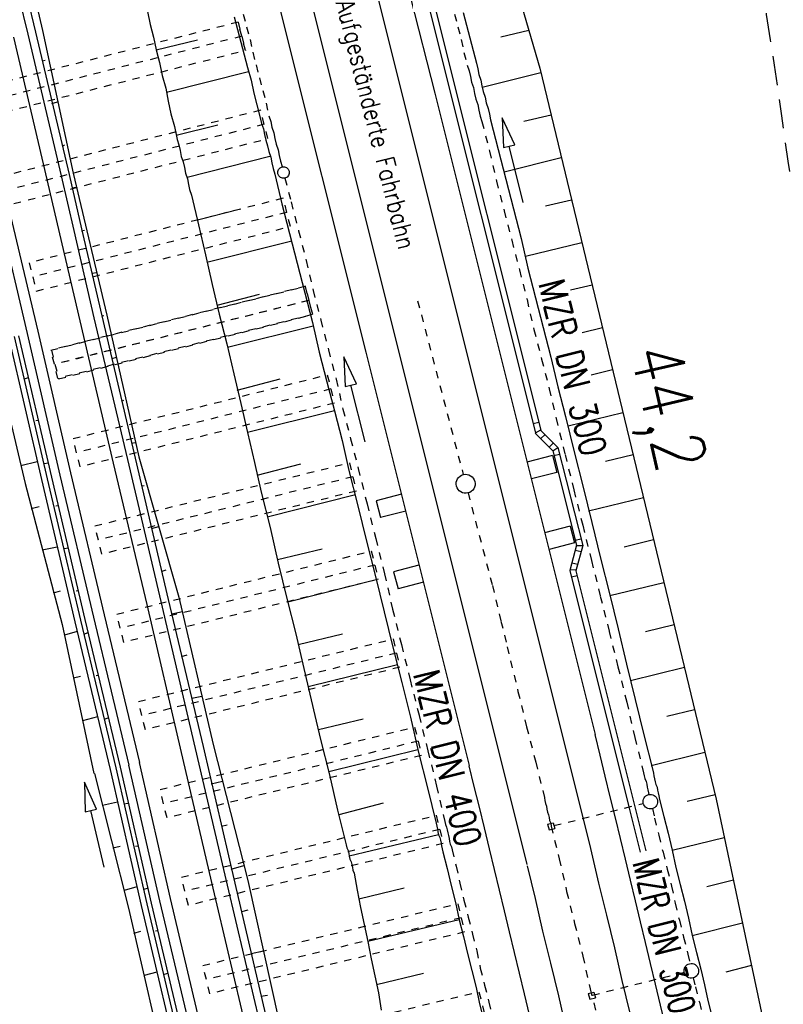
# Model space of a CAD drawing. Extents: x 447426 to 448116, y 440349 to 441552.
# Tile 18 of 96: x 447747 to 447800, y 440653 to 440720. Entities that reach past the tile are written whole.
import ezdxf

# ---------------------------------------------------------------- set-up
doc = ezdxf.new("R2010")
doc.units = 0
doc.header["$LTSCALE"] = 2
doc.header["$MEASUREMENT"] = 0
for name, pattern in [('ACAD_ISO03W100', [0.5, 0.25, -0.25]), ('ACAD_ISO05W100', [0.5, 0.25, -0.25]), ('ACAD_ISO10W100W', [0.5, 0.25, -0.25]), ('AUSGEZOGEN', [0]), ('GESTRICH-X2', [1.5, 1, -0.5]), ('PUNKTX2', [0.5, 0.25, -0.25])]:
    doc.linetypes.add(name, pattern=pattern)
for name, color, linetype in [('BOESCHG', 250, 'AUSGEZOGEN'), ('DB-Bahnachse', 7, 'CONTINUOUS'), ('DB-Boeschungen', 15, 'CONTINUOUS'), ('DB-Gleisachsen', 7, 'CONTINUOUS'), ('DB-HZV-Stützscheiben', 15, 'CONTINUOUS'), ('DB-Ingenieurbauwerke', 15, 'CONTINUOUS'), ('DB-Kabelanlagen', 15, 'CONTINUOUS'), ('DB-Tiefenentwässerung', 15, 'CONTINUOUS'), ('DB-Wegböschungen', 15, 'CONTINUOUS'), ('DB-Wege', 15, 'CONTINUOUS'), ('WEG', 250, 'GESTRICH-X2')]:
    doc.layers.add(name, color=color, linetype=linetype)
doc.styles.add('ROMANS', font='romans.shx', dxfattribs={"width": 0.8})

msp = doc.modelspace()

# ---------------------------------------------------------------- linework, layer by layer
at = {"layer": 'BOESCHG', "flags": 128}
msp.add_lwpolyline([(447767.448, 440769.518), (447770.242, 440761.273), (447783.137, 440717.001), (447795.249, 440666.795), (447804.558, 440622.889), (447816.709, 440566.977)], dxfattribs=at)
at = {"layer": 'DB-Bahnachse', "linetype": 'ACAD_ISO05W100'}
for p, q in [((447774.75, 440701.018), (447777.883, 440689.083)), ((447778.213, 440687.826), (447779.882, 440681.465)), ((447779.882, 440681.465), (447780.471, 440679.027)), ((447780.471, 440679.027), (447780.896, 440677.267)), ((447780.896, 440677.267), (447781.64, 440674.201)), ((447781.64, 440674.201), (447782.229, 440671.763)), ((447782.229, 440671.763), (447782.867, 440669.333)), ((447782.867, 440669.333), (447783.455, 440666.895)), ((447783.455, 440666.895), (447783.486, 440666.697)), ((447783.486, 440666.697), (447783.518, 440666.5)), ((447783.518, 440666.5), (447783.598, 440666.31)), ((447783.598, 440666.31), (447783.63, 440666.112)), ((447783.63, 440666.112), (447783.661, 440665.915)), ((447783.661, 440665.915), (447783.742, 440665.725)), ((447783.742, 440665.725), (447783.773, 440665.528)), ((447783.773, 440665.528), (447783.804, 440665.33)), ((447783.804, 440665.33), (447783.885, 440665.14)), ((447783.885, 440665.14), (447783.916, 440664.943)), ((447783.916, 440664.943), (447784.473, 440662.702)), ((447784.473, 440662.702), (447784.981, 440660.454)), ((447784.981, 440660.454), (447785.531, 440658.263)), ((447785.531, 440658.263), (447786.088, 440656.023)), ((447786.088, 440656.023), (447786.596, 440653.774)), ((447786.596, 440653.774), (447787.153, 440651.534))]:
    msp.add_line(p, q, dxfattribs=at)
at = {"layer": 'DB-Bahnachse', "linetype": 'Continuous'}
msp.add_ellipse((447778.048, 440688.455), major_axis=(-0.46, 0.46), ratio=1, start_param=2.595086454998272, end_param=8.878271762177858, dxfattribs=at)
at = {"layer": 'DB-Boeschungen', "linetype": 'Continuous'}
for p, q in [((447756.208, 440720.878), (447756.39, 440719.997)), ((447762.153, 440720.527), (447762.384, 440719.656)), ((447777.87, 440720.821), (447778.101, 440719.949)), ((447756.39, 440719.997), (447756.622, 440719.126)), ((447778.101, 440719.949), (447778.333, 440719.078)), ((447756.622, 440719.126), (447756.804, 440718.245)), ((447762.384, 440719.656), (447762.616, 440718.785)), ((447782.385, 440719.582), (447780.468, 440719.124)), ((447756.804, 440718.245), (447759.624, 440718.931)), ((447762.616, 440718.785), (447762.847, 440717.913)), ((447778.333, 440719.078), (447778.564, 440718.207)), ((447756.804, 440718.245), (447757.036, 440717.374)), ((447762.847, 440717.913), (447763.079, 440717.042)), ((447778.564, 440718.207), (447778.796, 440717.336)), ((447757.036, 440717.374), (447757.218, 440716.492)), ((447778.796, 440717.336), (447778.877, 440716.944)), ((447757.218, 440716.492), (447757.45, 440715.621)), ((447763.139, 440716.748), (447757.511, 440715.327)), ((447763.079, 440717.042), (447763.31, 440716.171)), ((447778.877, 440716.944), (447778.958, 440716.552)), ((447778.958, 440716.552), (447779.088, 440716.171)), ((447779.189, 440715.681), (447783.208, 440716.706)), ((447763.31, 440716.171), (447763.493, 440715.29)), ((447779.088, 440716.171), (447779.169, 440715.779)), ((447779.169, 440715.779), (447779.25, 440715.388)), ((447757.45, 440715.621), (447757.632, 440714.74)), ((447763.493, 440715.29), (447763.714, 440714.468)), ((447779.25, 440715.388), (447779.38, 440715.006)), ((447757.632, 440714.74), (447757.815, 440713.859)), ((447763.714, 440714.468), (447763.945, 440713.596)), ((447779.38, 440715.006), (447779.461, 440714.614)), ((447779.461, 440714.614), (447779.591, 440714.233)), ((447757.815, 440713.859), (447758.046, 440712.987)), ((447779.591, 440714.233), (447779.673, 440713.841)), ((447779.673, 440713.841), (447779.754, 440713.449)), ((447783.915, 440713.776), (447782.039, 440713.327)), ((447758.168, 440712.4), (447761.036, 440713.096)), ((447763.945, 440713.596), (447764.026, 440713.205)), ((447764.026, 440713.205), (447764.157, 440712.823)), ((447779.754, 440713.449), (447780.278, 440711.413)), ((447758.046, 440712.987), (447758.229, 440712.106)), ((447764.157, 440712.823), (447764.238, 440712.431)), ((447764.238, 440712.431), (447764.319, 440712.04)), ((447758.229, 440712.106), (447758.359, 440711.725)), ((447758.359, 440711.725), (447758.44, 440711.333)), ((447764.319, 440712.04), (447764.449, 440711.658)), ((447758.44, 440711.333), (447758.521, 440710.941)), ((447764.449, 440711.658), (447764.53, 440711.267)), ((447764.53, 440711.267), (447764.66, 440710.885)), ((447780.278, 440711.413), (447780.801, 440709.377)), ((447758.521, 440710.941), (447758.651, 440710.56)), ((447758.651, 440710.56), (447758.732, 440710.168)), ((447764.601, 440710.924), (447758.923, 440709.493)), ((447764.66, 440710.885), (447764.741, 440710.493)), ((447764.741, 440710.493), (447764.822, 440710.102)), ((447780.7, 440709.867), (447784.616, 440710.871)), ((447758.732, 440710.168), (447758.813, 440709.776)), ((447758.813, 440709.776), (447758.944, 440709.395)), ((447764.822, 440710.102), (447764.952, 440709.72)), ((447764.952, 440709.72), (447765.427, 440707.674)), ((447758.944, 440709.395), (447759.025, 440709.003)), ((447759.025, 440709.003), (447759.096, 440708.66)), ((447780.801, 440709.377), (447781.325, 440707.341)), ((447759.096, 440708.66), (447759.226, 440708.279)), ((447759.226, 440708.279), (447759.701, 440706.232)), ((447765.427, 440707.674), (447765.951, 440705.638)), ((447785.323, 440707.941), (447783.533, 440707.511)), ((447759.63, 440706.575), (447762.488, 440707.32)), ((447781.325, 440707.341), (447781.849, 440705.305)), ((447759.701, 440706.232), (447760.175, 440704.186)), ((447765.951, 440705.638), (447766.475, 440703.602)), ((447766.112, 440705.109), (447760.287, 440703.648)), ((447781.849, 440705.305), (447782.324, 440703.259)), ((447782.151, 440704.091), (447786.027, 440705.023)), ((447760.175, 440704.186), (447760.65, 440702.14)), ((447766.475, 440703.602), (447766.999, 440701.566)), ((447782.324, 440703.259), (447782.848, 440701.223)), ((447760.65, 440702.14), (447761.125, 440700.094)), ((447766.999, 440701.566), (447767.523, 440699.53)), ((447786.73, 440702.105), (447785.236, 440701.745)), ((447760.993, 440700.73), (447763.901, 440701.486)), ((447782.848, 440701.223), (447783.371, 440699.187)), ((447761.125, 440700.094), (447761.649, 440698.058)), ((447767.523, 440699.53), (447767.997, 440697.483)), ((447767.573, 440699.285), (447761.7, 440697.813)), ((447783.371, 440699.187), (447783.895, 440697.151)), ((447786.044, 440698.852), (447787.434, 440699.187)), ((447761.649, 440698.058), (447762.124, 440696.012)), ((447767.997, 440697.483), (447768.521, 440695.447)), ((447783.895, 440697.151), (447784.37, 440695.104)), ((447788.138, 440696.27), (447786.667, 440695.915)), ((447762.124, 440696.012), (447762.599, 440693.965)), ((447762.357, 440694.885), (447765.313, 440695.651)), ((447768.521, 440695.447), (447769.035, 440693.46)), ((447784.37, 440695.104), (447784.894, 440693.068)), ((447762.599, 440693.965), (447763.063, 440691.968)), ((447769.035, 440693.46), (447763.063, 440691.968)), ((447769.035, 440693.46), (447769.559, 440691.424)), ((447784.894, 440693.068), (447785.499, 440690.641)), ((447785.075, 440692.442), (447788.842, 440693.352)), ((447763.063, 440691.968), (447763.538, 440689.922)), ((447769.559, 440691.424), (447770.034, 440689.378)), ((447785.499, 440690.641), (447786.104, 440688.213)), ((447789.546, 440690.434), (447787.643, 440689.975)), ((447763.538, 440689.922), (447764.013, 440687.876)), ((447763.721, 440689.041), (447766.726, 440689.816)), ((447770.034, 440689.378), (447770.639, 440686.95)), ((447786.104, 440688.213), (447786.709, 440685.785)), ((447764.013, 440687.876), (447764.618, 440685.448)), ((447770.486, 440687.685), (447764.417, 440686.172)), ((447786.487, 440686.607), (447790.25, 440687.518)), ((447770.639, 440686.95), (447771.244, 440684.522)), ((447764.618, 440685.448), (447765.174, 440683.01)), ((447786.709, 440685.785), (447787.314, 440683.357)), ((447765.123, 440683.255), (447768.188, 440683.992)), ((447771.244, 440684.522), (447771.848, 440682.095)), ((447790.954, 440684.6), (447788.93, 440684.11)), ((447787.314, 440683.357), (447787.919, 440680.93)), ((447765.174, 440683.01), (447765.779, 440680.582)), ((447771.848, 440682.095), (447772.453, 440679.667)), ((447771.899, 440681.85), (447765.83, 440680.337)), ((447787.949, 440680.783), (447791.657, 440681.685)), ((447765.779, 440680.582), (447766.384, 440678.154)), ((447787.919, 440680.93), (447788.524, 440678.502)), ((447772.453, 440679.667), (447773.058, 440677.239)), ((447792.36, 440678.77), (447790.4, 440678.29)), ((447766.384, 440678.154), (447766.93, 440675.765)), ((447766.536, 440677.42), (447769.6, 440678.157)), ((447788.524, 440678.502), (447789.08, 440676.064)), ((447773.058, 440677.239), (447773.663, 440674.811)), ((447773.361, 440676.025), (447767.242, 440674.503)), ((447789.08, 440676.064), (447789.685, 440673.636)), ((447789.362, 440674.948), (447793.064, 440675.851)), ((447766.93, 440675.765), (447767.691, 440672.553)), ((447773.663, 440674.811), (447774.258, 440672.432)), ((447789.685, 440673.636), (447790.29, 440671.208)), ((447767.697, 440672.554), (447768.091, 440670.9)), ((447793.768, 440672.936), (447791.858, 440672.468)), ((447767.949, 440671.585), (447771.013, 440672.322)), ((447774.258, 440672.432), (447774.814, 440669.995)), ((447790.29, 440671.208), (447790.895, 440668.781)), ((447768.091, 440670.9), (447768.696, 440668.472)), ((447774.774, 440670.19), (447768.655, 440668.668)), ((447774.814, 440669.995), (447775.419, 440667.567)), ((447790.775, 440669.113), (447794.471, 440670.02)), ((447768.696, 440668.472), (447769.252, 440666.034)), ((447790.895, 440668.781), (447790.935, 440668.585)), ((447790.935, 440668.585), (447790.976, 440668.389)), ((447790.976, 440668.389), (447791.016, 440668.193)), ((447791.016, 440668.193), (447791.057, 440667.997)), ((447791.057, 440667.997), (447791.097, 440667.801)), ((447791.097, 440667.801), (447791.187, 440667.616)), ((447775.419, 440667.567), (447776.024, 440665.139)), ((447791.187, 440667.616), (447791.227, 440667.42)), ((447791.227, 440667.42), (447791.268, 440667.224)), ((447791.268, 440667.224), (447791.309, 440667.028)), ((447795.175, 440667.103), (447793.264, 440666.633)), ((447769.362, 440665.751), (447772.416, 440666.536)), ((447791.309, 440667.028), (447791.359, 440666.783)), ((447791.359, 440666.783), (447791.652, 440665.618)), ((447769.252, 440666.034), (447769.847, 440663.655)), ((447776.024, 440665.139), (447776.065, 440664.943)), ((447791.652, 440665.618), (447791.944, 440664.453)), ((447776.186, 440664.356), (447770.058, 440662.882)), ((447776.065, 440664.943), (447776.105, 440664.747)), ((447776.105, 440664.747), (447776.146, 440664.551)), ((447776.146, 440664.551), (447776.186, 440664.356)), ((447776.186, 440664.356), (447776.276, 440664.17)), ((447791.944, 440664.453), (447792.236, 440663.289)), ((447776.276, 440664.17), (447776.316, 440663.974)), ((447776.316, 440663.974), (447776.357, 440663.778)), ((447776.357, 440663.778), (447776.397, 440663.582)), ((447792.236, 440663.289), (447795.805, 440664.172)), ((447769.847, 440663.655), (447769.887, 440663.46)), ((447769.887, 440663.46), (447769.977, 440663.274)), ((447769.977, 440663.274), (447770.017, 440663.078)), ((447770.017, 440663.078), (447770.058, 440662.882)), ((447776.397, 440663.582), (447776.438, 440663.387)), ((447776.438, 440663.387), (447776.479, 440663.191)), ((447776.479, 440663.191), (447776.771, 440662.026)), ((447792.236, 440663.289), (447792.48, 440662.114)), ((447770.058, 440662.882), (447770.098, 440662.686)), ((447770.098, 440662.686), (447770.188, 440662.501)), ((447770.188, 440662.501), (447770.228, 440662.305)), ((447770.228, 440662.305), (447770.269, 440662.109)), ((447770.269, 440662.109), (447770.31, 440661.913)), ((447770.31, 440661.913), (447770.399, 440661.727)), ((447770.399, 440661.727), (447770.593, 440660.542)), ((447776.771, 440662.026), (447777.063, 440660.861)), ((447792.48, 440662.114), (447792.772, 440660.949)), ((447796.428, 440661.236), (447794.602, 440660.784)), ((447770.593, 440660.542), (447770.837, 440659.367)), ((447770.715, 440659.955), (447773.828, 440660.702)), ((447777.063, 440660.861), (447777.356, 440659.696)), ((447792.772, 440660.949), (447793.064, 440659.784)), ((447777.356, 440659.696), (447777.599, 440658.521)), ((447793.064, 440659.784), (447793.357, 440658.619)), ((447770.837, 440659.367), (447771.08, 440658.192)), ((447777.599, 440658.521), (447771.324, 440657.017)), ((447777.599, 440658.521), (447777.891, 440657.356)), ((447793.357, 440658.619), (447793.6, 440657.444)), ((447793.6, 440657.444), (447797.049, 440658.303)), ((447771.08, 440658.192), (447771.324, 440657.017)), ((447771.324, 440657.017), (447771.567, 440655.842)), ((447777.891, 440657.356), (447778.184, 440656.191)), ((447793.6, 440657.444), (447793.892, 440656.279)), ((447793.892, 440656.279), (447794.185, 440655.114)), ((447771.567, 440655.842), (447771.81, 440654.667)), ((447778.184, 440656.191), (447778.476, 440655.026)), ((447778.476, 440655.026), (447778.768, 440653.861)), ((447794.185, 440655.114), (447794.457, 440654.047)), ((447797.672, 440655.369), (447795.915, 440654.928)), ((447771.81, 440654.667), (447772.054, 440653.492)), ((447771.932, 440654.079), (447775.143, 440654.846)), ((447778.768, 440653.861), (447779.002, 440652.735)), ((447794.457, 440654.047), (447794.68, 440652.97)), ((447772.054, 440653.492), (447772.248, 440652.307)), ((447794.68, 440652.97), (447794.952, 440651.903)), ((447779.002, 440652.735), (447779.294, 440651.57))]:
    msp.add_line(p, q, dxfattribs=at)
at = {"layer": 'DB-Gleisachsen', "linetype": 'Continuous'}
for p, q in [((447770.922, 440726.204), (447786.62, 440663.407)), ((447766.557, 440725.112), (447782.254, 440662.316)), ((447786.62, 440663.407), (447787.158, 440661.025)), ((447782.26, 440662.223), (447782.817, 440659.983)), ((447787.158, 440661.025), (447787.707, 440658.834)), ((447782.817, 440659.983), (447783.325, 440657.735)), ((447787.707, 440658.834), (447788.264, 440656.593)), ((447783.325, 440657.735), (447783.874, 440655.544)), ((447788.264, 440656.593), (447788.772, 440654.345)), ((447783.874, 440655.544), (447784.432, 440653.303)), ((447788.772, 440654.345), (447789.329, 440652.104)), ((447784.432, 440653.303), (447784.94, 440651.055))]:
    msp.add_line(p, q, dxfattribs=at)
at = {"layer": 'DB-HZV-Stützscheiben', "linetype": 'PUNKTX2'}
for p, q in [((447762.426, 440720.158), (447744.989, 440715.691)), ((447762.921, 440718.22), (447762.426, 440720.158)), ((447762.921, 440718.22), (447762.426, 440720.158)), ((447762.426, 440720.158), (447762.921, 440718.22)), ((447745.485, 440713.754), (447762.921, 440718.22)), ((447763.972, 440714.108), (447746.535, 440709.641)), ((447763.971, 440714.107), (447763.972, 440714.108)), ((447764.47, 440712.161), (447763.971, 440714.107)), ((447747.031, 440707.703), (447764.47, 440712.161)), ((447765.509, 440708.06), (447748.073, 440703.627)), ((447765.52, 440708.063), (447765.509, 440708.06)), ((447766.013, 440706.124), (447765.52, 440708.063)), ((447748.566, 440701.689), (447766.013, 440706.124)), ((447748.073, 440703.627), (447748.566, 440701.689)), ((447749.567, 440697.63), (447767.025, 440702.012)), ((447767.057, 440702.015), (447749.601, 440697.642)), ((447767.025, 440702.012), (447767.512, 440700.072)), ((447767.547, 440700.076), (447767.057, 440702.015)), ((447767.057, 440702.015), (447767.057, 440702.015)), ((447767.512, 440700.072), (447750.053, 440695.69)), ((447750.099, 440695.663), (447767.547, 440700.076)), ((447750.053, 440695.69), (447749.567, 440697.63)), ((447749.601, 440697.642), (447750.099, 440695.663)), ((447751.091, 440691.558), (447768.549, 440695.939)), ((447768.549, 440695.939), (447769.036, 440693.999)), ((447768.549, 440695.939), (447769.035, 440693.999)), ((447769.036, 440693.999), (447751.577, 440689.618)), ((447751.577, 440689.618), (447751.091, 440691.558)), ((447752.591, 440685.564), (447770.061, 440689.9)), ((447770.061, 440689.9), (447770.061, 440689.9)), ((447770.061, 440689.9), (447770.543, 440687.959)), ((447770.543, 440687.959), (447753.073, 440683.623)), ((447753.073, 440683.623), (447752.591, 440685.564)), ((447754.095, 440679.504), (447771.565, 440683.84)), ((447771.565, 440683.84), (447772.047, 440681.899)), ((447771.565, 440683.84), (447772.047, 440681.899)), ((447772.047, 440681.899), (447754.577, 440677.563)), ((447754.577, 440677.563), (447754.095, 440679.504)), ((447755.58, 440673.508), (447773.061, 440677.798)), ((447773.061, 440677.798), (447773.537, 440675.856)), ((447773.537, 440675.856), (447756.056, 440671.566)), ((447756.056, 440671.566), (447755.58, 440673.508)), ((447757.064, 440667.46), (447774.545, 440671.75)), ((447774.545, 440671.75), (447775.022, 440669.807)), ((447775.022, 440669.807), (447757.541, 440665.517)), ((447757.541, 440665.517), (447757.064, 440667.46)), ((447758.535, 440661.447), (447776.028, 440665.689)), ((447776.028, 440665.689), (447776.5, 440663.746)), ((447776.5, 440663.746), (447759.007, 440659.503)), ((447759.007, 440659.503), (447758.535, 440661.447)), ((447760.007, 440655.379), (447777.5, 440659.621)), ((447777.5, 440659.621), (447777.971, 440657.678)), ((447777.971, 440657.678), (447760.478, 440653.435)), ((447760.478, 440653.435), (447760.007, 440655.379)), ((447761.458, 440649.38), (447778.962, 440653.573)), ((447778.962, 440653.573), (447779.428, 440651.628)), ((447778.962, 440653.573), (447779.428, 440651.628))]:
    msp.add_line(p, q, dxfattribs=at)
at = {"layer": 'DB-HZV-Stützscheiben', "linetype": 'ACAD_ISO10W100W'}
for p, q in [((447762.673, 440719.189), (447745.236, 440714.722)), ((447764.219, 440713.139), (447746.783, 440708.672)), ((447765.766, 440707.094), (447748.32, 440702.658)), ((447767.302, 440701.046), (447749.85, 440696.653))]:
    msp.add_line(p, q, dxfattribs=at)
at = {"layer": 'DB-HZV-Stützscheiben', "linetype": 'ACAD_ISO05W100'}
for p, q in [((447767.269, 440701.042), (447749.81, 440696.66)), ((447768.793, 440694.969), (447751.334, 440690.588)), ((447770.302, 440688.93), (447752.832, 440684.593)), ((447771.806, 440682.87), (447754.336, 440678.533)), ((447773.299, 440676.827), (447755.818, 440672.537)), ((447774.784, 440670.779), (447757.302, 440666.489)), ((447776.264, 440664.717), (447758.771, 440660.475)), ((447777.736, 440658.649), (447760.243, 440654.407))]:
    msp.add_line(p, q, dxfattribs=at)
at = {"layer": 'DB-Ingenieurbauwerke', "linetype": 'Continuous'}
for p, q in [((447768.983, 440742.655), (447775.923, 440715.27)), ((447765.132, 440721.74), (447771.191, 440697.5)), ((447775.923, 440715.27), (447786.93, 440671.237)), ((447771.191, 440697.5), (447778.29, 440669.099)), ((447783.999, 440690.402), (447782.257, 440689.947)), ((447783.999, 440690.402), (447784.302, 440689.241)), ((447784.302, 440689.241), (447782.561, 440688.786)), ((447773.634, 440687.747), (447771.892, 440687.292)), ((447771.892, 440687.292), (447772.195, 440686.131)), ((447773.937, 440686.586), (447772.195, 440686.131)), ((447785.212, 440685.551), (447783.47, 440685.096)), ((447785.212, 440685.551), (447785.515, 440684.39)), ((447785.515, 440684.39), (447783.773, 440683.935)), ((447774.843, 440682.863), (447773.102, 440682.409)), ((447773.102, 440682.409), (447773.405, 440681.248)), ((447775.147, 440681.702), (447773.405, 440681.248)), ((447783.676, 440665.08), (447784.064, 440665.176)), ((447783.676, 440665.08), (447783.772, 440664.692)), ((447784.064, 440665.176), (447784.161, 440664.788)), ((447783.772, 440664.692), (447784.161, 440664.788)), ((447786.469, 440653.456), (447786.857, 440653.552)), ((447786.857, 440653.552), (447786.954, 440653.164)), ((447786.469, 440653.456), (447786.565, 440653.067)), ((447786.565, 440653.067), (447786.954, 440653.164))]:
    msp.add_line(p, q, dxfattribs=at)
at = {"layer": 'DB-Ingenieurbauwerke', "linetype": 'ACAD_ISO03W100'}
for p, q in [((447784.112, 440664.982), (447790.242, 440666.507)), ((447793.056, 440654.888), (447786.711, 440653.31))]:
    msp.add_line(p, q, dxfattribs=at)
at = {"layer": 'DB-Ingenieurbauwerke', "linetype": 'Continuous'}
for major_axis, start_param, end_param in [((-967.675, 3973.312), 4.690695, 4.713705), ((-965.761, 3964.618), 4.690646, 4.713651)]:
    msp.add_ellipse((443814.895, 439698.334), major_axis=major_axis, ratio=1, start_param=start_param, end_param=end_param, dxfattribs=at)
at = {"layer": 'DB-Kabelanlagen', "linetype": 'Continuous'}
for p, q in [((447774.436, 440725.55), (447782.836, 440691.943)), ((447774.824, 440725.647), (447783.203, 440692.127)), ((447782.676, 440692.585), (447783.065, 440692.678)), ((447783.187, 440692.144), (447782.826, 440691.937)), ((447784.384, 440690.943), (447783.187, 440692.144)), ((447784.022, 440690.726), (447782.827, 440691.936)), ((447783.496, 440691.843), (447783.204, 440691.555)), ((447783.779, 440690.972), (447784.07, 440691.26)), ((447784.022, 440690.726), (447784.378, 440690.949)), ((447784.022, 440690.726), (447785.664, 440684.238)), ((447784.384, 440690.943), (447786.082, 440684.213)), ((447784.109, 440690.391), (447784.497, 440690.492)), ((447785.574, 440684.572), (447785.947, 440684.673)), ((447785.664, 440684.238), (447785.198, 440682.495)), ((447786.082, 440684.213), (447785.616, 440682.472)), ((447785.659, 440684.221), (447786.082, 440684.213)), ((447785.574, 440683.903), (447785.97, 440683.797)), ((447785.343, 440683.037), (447785.74, 440682.934)), ((447785.198, 440682.495), (447789.252, 440666.276)), ((447785.215, 440682.559), (447785.633, 440682.536)), ((447785.699, 440682.141), (447785.31, 440682.047)), ((447785.616, 440682.472), (447789.64, 440666.373)), ((447789.256, 440666.262), (447790.029, 440663.148)), ((447789.644, 440666.358), (447790.417, 440663.244))]:
    msp.add_line(p, q, dxfattribs=at)
at = {"layer": 'DB-Tiefenentwässerung', "linetype": 'ACAD_ISO03W100'}
for p, q in [((447762.779, 440720.708), (447763.01, 440719.836)), ((447777.282, 440720.699), (447777.514, 440719.828)), ((447763.01, 440719.836), (447763.242, 440718.965)), ((447777.514, 440719.828), (447777.745, 440718.957)), ((447763.242, 440718.965), (447763.424, 440718.084)), ((447777.745, 440718.957), (447777.928, 440718.075)), ((447763.424, 440718.084), (447763.656, 440717.213)), ((447777.928, 440718.075), (447778.159, 440717.204)), ((447763.656, 440717.213), (447763.887, 440716.342)), ((447778.159, 440717.204), (447778.289, 440716.823)), ((447778.289, 440716.823), (447778.37, 440716.431)), ((447778.37, 440716.431), (447778.451, 440716.039)), ((447763.887, 440716.342), (447764.119, 440715.471)), ((447778.451, 440716.039), (447778.582, 440715.658)), ((447764.119, 440715.471), (447764.35, 440714.599)), ((447778.582, 440715.658), (447778.663, 440715.266)), ((447778.663, 440715.266), (447778.744, 440714.874)), ((447764.35, 440714.599), (447764.533, 440713.718)), ((447778.744, 440714.874), (447778.874, 440714.493)), ((447778.874, 440714.493), (447778.955, 440714.101)), ((447764.533, 440713.718), (447764.663, 440713.337)), ((447778.955, 440714.101), (447779.036, 440713.709)), ((447764.663, 440713.337), (447764.744, 440712.945)), ((447779.036, 440713.709), (447779.166, 440713.328)), ((447779.166, 440713.328), (447779.69, 440711.292)), ((447764.744, 440712.945), (447764.874, 440712.563)), ((447764.874, 440712.563), (447764.955, 440712.172)), ((447764.955, 440712.172), (447765.036, 440711.78)), ((447765.036, 440711.78), (447765.167, 440711.398)), ((447765.167, 440711.398), (447765.248, 440711.007)), ((447779.69, 440711.292), (447780.165, 440709.245)), ((447765.248, 440711.007), (447765.329, 440710.615)), ((447765.329, 440710.615), (447765.459, 440710.233)), ((447765.459, 440710.233), (447765.461, 440710.224)), ((447765.642, 440709.445), (447766.064, 440707.806)), ((447780.165, 440709.245), (447780.689, 440707.209)), ((447766.064, 440707.806), (447766.577, 440705.819)), ((447780.689, 440707.209), (447781.212, 440705.173)), ((447766.577, 440705.819), (447767.101, 440703.782)), ((447781.212, 440705.173), (447781.736, 440703.137)), ((447767.101, 440703.782), (447767.576, 440701.736)), ((447781.736, 440703.137), (447782.26, 440701.101)), ((447767.576, 440701.736), (447768.1, 440699.7)), ((447782.26, 440701.101), (447782.735, 440699.055)), ((447768.1, 440699.7), (447768.624, 440697.664)), ((447782.735, 440699.055), (447783.259, 440697.019)), ((447768.624, 440697.664), (447769.148, 440695.628)), ((447783.259, 440697.019), (447783.783, 440694.983)), ((447769.148, 440695.628), (447769.623, 440693.582)), ((447783.783, 440694.983), (447784.258, 440692.937)), ((447769.623, 440693.582), (447770.146, 440691.546)), ((447784.258, 440692.937), (447784.873, 440690.46)), ((447770.146, 440691.546), (447770.67, 440689.51)), ((447784.873, 440690.46), (447785.478, 440688.032)), ((447770.67, 440689.51), (447771.275, 440687.082)), ((447785.478, 440688.032), (447786.082, 440685.604)), ((447771.275, 440687.082), (447771.87, 440684.703)), ((447786.082, 440685.604), (447786.687, 440683.177)), ((447771.87, 440684.703), (447772.475, 440682.275)), ((447786.687, 440683.177), (447787.292, 440680.749)), ((447772.475, 440682.275), (447773.031, 440679.837)), ((447787.292, 440680.749), (447787.897, 440678.321)), ((447773.031, 440679.837), (447773.636, 440677.41)), ((447787.897, 440678.321), (447788.502, 440675.893)), ((447773.636, 440677.41), (447774.241, 440674.982)), ((447788.502, 440675.893), (447789.107, 440673.465)), ((447774.241, 440674.982), (447774.846, 440672.554)), ((447789.107, 440673.465), (447789.663, 440671.028)), ((447774.846, 440672.554), (447775.451, 440670.126)), ((447789.663, 440671.028), (447790.268, 440668.6)), ((447775.451, 440670.126), (447776.056, 440667.699)), ((447790.268, 440668.6), (447790.309, 440668.404)), ((447790.309, 440668.404), (447790.349, 440668.208)), ((447790.349, 440668.208), (447790.439, 440668.022)), ((447790.439, 440668.022), (447790.479, 440667.827)), ((447790.479, 440667.827), (447790.52, 440667.631)), ((447776.056, 440667.699), (447776.612, 440665.261)), ((447790.52, 440667.631), (447790.56, 440667.435)), ((447790.56, 440667.435), (447790.601, 440667.239)), ((447790.601, 440667.239), (447790.626, 440667.117)), ((447790.878, 440666.151), (447791.015, 440665.487)), ((447776.612, 440665.261), (447776.652, 440665.065)), ((447776.652, 440665.065), (447776.742, 440664.879)), ((447791.015, 440665.487), (447791.307, 440664.322)), ((447776.742, 440664.879), (447776.782, 440664.683)), ((447776.782, 440664.683), (447776.823, 440664.487)), ((447776.823, 440664.487), (447776.863, 440664.292)), ((447776.863, 440664.292), (447776.904, 440664.096)), ((447776.904, 440664.096), (447776.944, 440663.9)), ((447776.944, 440663.9), (447776.985, 440663.704)), ((447776.985, 440663.704), (447777.075, 440663.518)), ((447791.307, 440664.322), (447791.6, 440663.157)), ((447777.075, 440663.518), (447777.115, 440663.323)), ((447777.115, 440663.323), (447777.397, 440662.207)), ((447791.6, 440663.157), (447791.892, 440661.992)), ((447777.397, 440662.207), (447777.641, 440661.032)), ((447791.892, 440661.992), (447792.184, 440660.827)), ((447777.641, 440661.032), (447777.933, 440659.867)), ((447792.184, 440660.827), (447792.428, 440659.652)), ((447777.933, 440659.867), (447778.225, 440658.702)), ((447792.428, 440659.652), (447792.72, 440658.487)), ((447778.225, 440658.702), (447778.518, 440657.537)), ((447792.72, 440658.487), (447793.012, 440657.322)), ((447778.518, 440657.537), (447778.81, 440656.372)), ((447793.012, 440657.322), (447793.305, 440656.157)), ((447778.81, 440656.372), (447779.053, 440655.197)), ((447793.305, 440656.157), (447793.441, 440655.499)), ((447779.053, 440655.197), (447779.346, 440654.032)), ((447793.665, 440654.524), (447793.82, 440653.915)), ((447779.346, 440654.032), (447779.638, 440652.867)), ((447793.82, 440653.915), (447794.092, 440652.848)), ((447779.638, 440652.867), (447779.93, 440651.702)), ((447794.092, 440652.848), (447794.364, 440651.781))]:
    msp.add_line(p, q, dxfattribs=at)
at = {"layer": 'DB-Tiefenentwässerung', "linetype": 'Continuous'}
for p, q in [((447780.555, 440713.584), (447780.651, 440711.547)), ((447781.427, 440711.74), (447780.555, 440713.584)), ((447781.039, 440711.644), (447781.427, 440711.74)), ((447780.651, 440711.547), (447781.039, 440711.644)), ((447782.006, 440707.762), (447781.039, 440711.644)), ((447769.687, 440697.163), (447769.782, 440695.126)), ((447770.558, 440695.319), (447769.687, 440697.163)), ((447769.782, 440695.126), (447770.17, 440695.223)), ((447770.17, 440695.223), (447770.558, 440695.319)), ((447771.138, 440691.341), (447770.17, 440695.223))]:
    msp.add_line(p, q, dxfattribs=at)
for centre, major_axis, start_param, end_param in [((447765.542, 440709.832), (-0.283, 0.283), 2.595086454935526, 8.878271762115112), ((447790.728, 440666.628), (-0.354, 0.354), 2.595086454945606, 8.878271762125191), ((447793.541, 440655.009), (-0.354, 0.354), 2.595086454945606, 8.878271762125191)]:
    msp.add_ellipse(centre, major_axis=major_axis, ratio=1, start_param=start_param, end_param=end_param, dxfattribs=at)
at = {"layer": 'DB-Wegböschungen', "linetype": 'Continuous'}
for p, q in [((447746.704, 440729.296), (447748.999, 440719.585)), ((447746.218, 440729.168), (447748.513, 440719.458)), ((447748.513, 440719.458), (447750.816, 440709.698)), ((447748.999, 440719.585), (447751.105, 440709.794)), ((447748.974, 440717.506), (447749.171, 440717.537)), ((447749.64, 440714.574), (447750.027, 440714.686)), ((447750.355, 440711.65), (447750.496, 440711.722)), ((447750.816, 440709.698), (447751.677, 440705.973)), ((447751.105, 440709.794), (447753.408, 440700.034)), ((447751.014, 440708.767), (447751.31, 440708.814)), ((447751.677, 440705.973), (447753.062, 440699.979)), ((447751.68, 440705.835), (447751.878, 440705.866)), ((447752.396, 440702.911), (447752.692, 440702.958)), ((447753.062, 440699.979), (447753.21, 440700.003)), ((447753.062, 440699.979), (447755.365, 440690.219)), ((447753.408, 440700.034), (447755.604, 440690.307)), ((447745.501, 440698.176), (447747.796, 440688.465)), ((447746.67, 440698.462), (447748.916, 440688.743)), ((447747.058, 440698.574), (447749.311, 440688.806)), ((447747.354, 440698.621), (447749.6, 440688.902)), ((447753.777, 440697.055), (447754.066, 440697.151)), ((447748.012, 440695.738), (447747.724, 440695.642)), ((447754.444, 440694.123), (447754.584, 440694.196)), ((447748.679, 440692.806), (447748.53, 440692.783)), ((447755.102, 440691.24), (447755.349, 440691.28)), ((447755.365, 440690.219), (447757.611, 440680.501)), ((447755.604, 440690.307), (447758.344, 440680.667)), ((447748.622, 440689.963), (447747.502, 440689.684)), ((447749.394, 440689.882), (447749.098, 440689.835)), ((447748.916, 440688.743), (447751.219, 440678.983)), ((447749.311, 440688.806), (447751.606, 440679.095)), ((447749.6, 440688.902), (447751.903, 440679.142)), ((447747.796, 440688.465), (447750.338, 440678.793)), ((447755.818, 440688.316), (447755.966, 440688.34)), ((447748.217, 440686.76), (447748.753, 440686.895)), ((447750.06, 440686.95), (447749.912, 440686.927)), ((447756.484, 440685.384), (447756.97, 440685.512)), ((447750.004, 440684.106), (447748.975, 440683.893)), ((447750.776, 440684.026), (447750.48, 440683.979)), ((447757.199, 440682.46), (447757.488, 440682.557)), ((447749.74, 440680.977), (447750.226, 440681.104)), ((447751.442, 440681.094), (447751.294, 440681.071)), ((447758.344, 440680.667), (447760.7, 440670.561)), ((447757.611, 440680.501), (447760.028, 440670.405)), ((447757.866, 440679.528), (447758.599, 440679.695)), ((447750.338, 440678.793), (447752.524, 440668.557)), ((447751.219, 440678.983), (447753.643, 440668.838)), ((447751.606, 440679.095), (447754.031, 440668.95)), ((447751.903, 440679.142), (447754.327, 440668.997)), ((447751.378, 440678.3), (447750.505, 440678.06)), ((447752.101, 440678.212), (447751.812, 440678.115)), ((447758.532, 440676.597), (447758.919, 440676.708)), ((447751.121, 440675.121), (447751.607, 440675.248)), ((447752.816, 440675.288), (447752.668, 440675.264)), ((447759.24, 440673.722), (447759.923, 440673.881)), ((447752.76, 440672.444), (447751.738, 440672.181)), ((447753.482, 440672.356), (447753.194, 440672.259)), ((447760.701, 440670.561), (447763.09, 440661.22)), ((447760.018, 440670.403), (447762.209, 440661.03)), ((447752.563, 440668.565), (447754.887, 440659.315)), ((447753.634, 440668.836), (447755.768, 440659.505)), ((447754.021, 440668.948), (447756.155, 440659.617)), ((447754.318, 440668.995), (447756.452, 440659.664)), ((447751.87, 440667.972), (447751.93, 440665.933)), ((447752.709, 440666.113), (447751.87, 440667.972)), ((447760.572, 440667.858), (447761.354, 440668.032)), ((447754.141, 440666.588), (447753.112, 440666.374)), ((447754.864, 440666.5), (447754.568, 440666.453)), ((447751.93, 440665.933), (447752.32, 440666.023)), ((447752.32, 440666.023), (447752.709, 440666.113)), ((447753.219, 440662.126), (447752.32, 440666.023)), ((447761.288, 440664.934), (447761.675, 440665.046)), ((447753.828, 440663.45), (447754.314, 440663.578)), ((447755.53, 440663.568), (447755.382, 440663.544)), ((447761.954, 440662.002), (447762.827, 440662.241)), ((447762.209, 440661.03), (447764.455, 440651.311)), ((447763.09, 440661.22), (447765.237, 440651.486)), ((447755.466, 440660.773), (447754.593, 440660.534)), ((447756.238, 440660.693), (447755.95, 440660.597)), ((447756.452, 440659.664), (447758.747, 440649.953)), ((447754.887, 440659.315), (447757.133, 440649.596)), ((447755.768, 440659.505), (447758.063, 440649.794)), ((447756.155, 440659.617), (447758.45, 440649.906)), ((447762.669, 440659.078), (447763.106, 440659.197)), ((447755.259, 440657.602), (447755.745, 440657.73)), ((447756.904, 440657.761), (447756.756, 440657.738)), ((447763.328, 440656.195), (447764.16, 440656.377)), ((447756.848, 440654.917), (447755.975, 440654.678)), ((447757.571, 440654.829), (447757.282, 440654.733)), ((447763.994, 440653.263), (447764.438, 440653.334))]:
    msp.add_line(p, q, dxfattribs=at)
at = {"layer": 'DB-Wege', "linetype": 'Continuous'}
for p, q in [((447745.683, 440729.033), (447747.978, 440719.322)), ((447747.978, 440719.322), (447750.273, 440709.612)), ((447746.998, 440719.117), (447749.301, 440709.357)), ((447749.301, 440709.357), (447750.165, 440705.616)), ((447750.273, 440709.612), (447751.141, 440705.847)), ((447746.069, 440706.69), (447747.939, 440698.764)), ((447746.8, 440706.863), (447748.672, 440698.93)), ((447750.165, 440705.616), (447751.547, 440699.638)), ((447751.141, 440705.847), (447752.526, 440699.844)), ((447751.547, 440699.638), (447753.85, 440689.878)), ((447752.526, 440699.844), (447754.822, 440690.133)), ((447748.672, 440698.93), (447750.918, 440689.212)), ((447747.939, 440698.764), (447750.185, 440689.045)), ((447754.822, 440690.133), (447757.125, 440680.373)), ((447753.85, 440689.878), (447756.145, 440680.167)), ((447750.185, 440689.045), (447752.488, 440679.285)), ((447750.918, 440689.212), (447753.221, 440679.452)), ((447756.145, 440680.167), (447758.508, 440670.012)), ((447757.125, 440680.373), (447759.48, 440670.267)), ((447752.488, 440679.285), (447754.912, 440669.14)), ((447753.221, 440679.452), (447755.645, 440669.307)), ((447758.51, 440670.012), (447760.693, 440660.689)), ((447759.482, 440670.267), (447761.673, 440660.895)), ((447754.902, 440669.138), (447757.036, 440659.807)), ((447755.635, 440669.305), (447757.769, 440659.973)), ((447760.693, 440660.689), (447762.996, 440650.929)), ((447761.673, 440660.895), (447763.969, 440651.184)), ((447757.036, 440659.807), (447759.332, 440650.096)), ((447757.769, 440659.973), (447760.065, 440650.263))]:
    msp.add_line(p, q, dxfattribs=at)
at = {"layer": 'WEG', "flags": 128}
for points in [[(447747.482, 441029.157, -0.008274), (447751.503, 441018.74, -0.02564), (447752.57, 441015.296, -0.00087), (447758.672, 440991.148, -0.002851), (447760.48, 440983.762, -0.001011), (447766.051, 440960.216, -0.00222), (447768.519, 440949.478, -0.006443), (447770.889, 440938.278, -0.002884), (447775.717, 440913.162, -0.007778), (447780.285, 440886.321, -0.010774), (447782.862, 440866.835, -0.018223), (447783.82, 440853.828, 0.02495), (447784.647, 440844.335, 0.001399), (447785.233, 440840.167, 0.001792), (447785.711, 440836.915, 0.006259), (447787.521, 440825.845, -0.004613), (447790.027, 440810.835, -0.007054), (447793.28, 440788.092, -0.015297), (447794.31, 440777.546, -0.000038), (447794.885, 440768.934, 0.000032), (447795.582, 440758.501, 0.000007), (447795.918, 440753.478, 0.000019), (447796.05, 440751.503, 0.030492), (447797.506, 440740.172, -0.012308), (447802.128, 440712.273, -0.001918), (447805.122, 440690.349, 0.002361), (447807.569, 440672.547, 0.003916), (447812.517, 440639.619, 0.011119), (447814.608, 440628.079, 0.000655), (447817.091, 440616.001, 0.000247), (447823.739, 440583.961, 0.000061), (447827.957, 440563.695, 0.000361), (447828.666, 440560.302, 0.008688), (447829.766, 440555.479, -0.006361), (447831.298, 440548.898, -0.007885), (447831.854, 440546.158, 0.002269), (447833.68, 440536.617, 0.010951), (447834.314, 440533.723, 0.0166), (447840.188, 440512.548)], [(447786.512, 440818.938, -0.002599), (447787.886, 440810.498, -0.007054), (447791.13, 440787.815, -0.015297), (447792.147, 440777.401, -0.000038), (447792.723, 440768.789, 0.000032), (447793.419, 440758.356, 0.000007), (447793.755, 440753.331, 0.000019), (447793.887, 440751.358, 0.030492), (447795.377, 440739.766, -0.012308), (447799.982, 440711.972, -0.001918), (447802.973, 440690.064, 0.002361), (447805.423, 440672.242, 0.003916), (447810.377, 440639.28, 0.011119), (447812.484, 440627.645, 0.000655), (447814.969, 440615.562, 0.000247), (447821.617, 440583.52, 0.000061), (447825.835, 440563.253, 0.000361), (447826.545, 440559.857, 0.008688), (447827.661, 440554.96, -0.006361), (447829.181, 440548.433, -0.007885), (447829.724, 440545.76, 0.002269), (447831.553, 440536.2, 0.010951), (447832.207, 440533.213, 0.016227), (447837.971, 440512.374, 0.00495)]]:
    msp.add_lwpolyline(points, format="xyb", dxfattribs=at)

# ---------------------------------------------------------------- texts
at = {"layer": 'DB-Bahnachse', "linetype": 'Continuous', "style": 'ROMANS', "oblique": 0, "width": 0.8334}
msp.add_text('44,2', height=3.5, rotation=283.02069, dxfattribs=at).set_placement((447789.313, 440697.584))
at = {"layer": 'DB-Ingenieurbauwerke', "linetype": 'Continuous', "style": 'ROMANS', "oblique": 0, "width": 0.8334}
msp.add_text('Aufgeständerte Fahrbahn', height=1.25, rotation=284.1975, dxfattribs=at).set_placement((447769.132, 440721.511))
at = {"layer": 'DB-Tiefenentwässerung', "linetype": 'Continuous', "style": 'ROMANS', "oblique": 360}
for s, width, p in [('MZR DN 300', 0.8, (447783.03, 440702.211)), ('MZR DN 400', 0.8, (447774.435, 440675.388)), ('MZR DN 300', 0.7, (447789.505, 440662.432))]:
    msp.add_text(s, height=1.8, rotation=283.99393, dxfattribs=dict(at, width=width)).set_placement(p)

doc.saveas('drawing.dxf')
